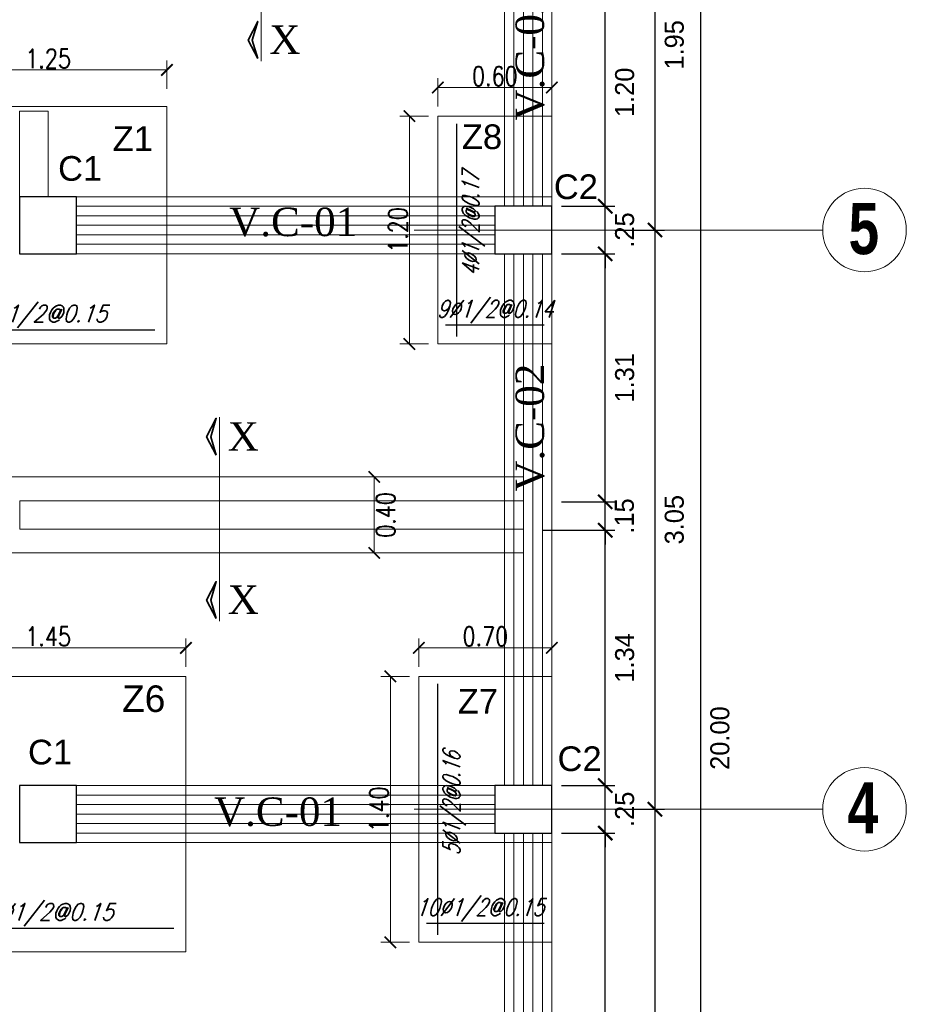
# Model space of a CAD drawing. Header units: metres. Extents: x -11 to 490, y -19 to 215.
# Tile 11 of 73: x 3.2 to 7.86, y 8.6 to 13.78. Entities that reach past the tile are written whole.
import ezdxf
from ezdxf.enums import TextEntityAlignment as Align

# ---------------------------------------------------------------- set-up
doc = ezdxf.new("R2010")
doc.units = ezdxf.units.M
for name, color, linetype, lineweight in [('COLUMNAS', 5, 'Continuous', 80), ('COTAS', 9, 'Continuous', 13), ('EJES', 251, 'Continuous', 20), ('LAYER2', 1, 'Continuous', 20)]:
    doc.layers.add(name, color=color, linetype=linetype, lineweight=lineweight)
doc.layers.add('FIERRO', color=5, linetype='Continuous')
doc.layers.add('LAYER8', color=21, linetype='Continuous')
doc.layers.add('PLUMA 0.8', color=7, linetype='Continuous', lineweight=80, true_color=0x2e2e2e)
doc.layers.add('VIGAS DE CIMENTACION', color=6, linetype='Continuous', lineweight=30, true_color=0xff00ff)
doc.styles.add('DUTCHBI', font='dutchbi.ttf')
doc.styles.add('joe1', font='impact.ttf')
doc.styles.add('SANSSERIFBOLD', font='arial.ttf')
doc.styles.add('STYLE1', font='arial.ttf')
doc.styles.add('STYLE5', font='romans.shx', dxfattribs={"width": 0.8})
doc.styles.add('TEXTOCENT', font='GOTHIC.TTF')
doc.styles.add('ZOILA', font='arial.ttf', dxfattribs={"oblique": 0.01})
doc.dimstyles.new('dimlosa', dxfattribs={"dimtxt": 0.04, "dimasz": 0.01, "dimexe": 0.01, "dimexo": 0.01, "dimgap": 0.01, "dimtad": 2, "dimzin": 3, "dimdsep": 46, "dimtxsty": 'STYLE1', "dimblk": 'DOT', "dimcen": 0.15, "dimclrd": 1, "dimclre": 1, "dimclrt": 3, "dimadec": 0, "dimazin": 0, "dimtfac": 1, "dimtix": 1, "dimtmove": 2, "dimatfit": 3, "dimldrblk": 'ARCHTICK', "dimfxl": 0.11, "dimfxlon": 1, "dimlwd": 9, "dimlwe": 9, "dimarcsym": 0})
doc.dimstyles.new('PLANTA50', dxfattribs={"dimscale": 0.5, "dimtxt": 0.2, "dimasz": 0.15, "dimexe": 0.1, "dimexo": 0.1, "dimgap": 0.1, "dimtad": 2, "dimzin": 7, "dimdsep": 46, "dimtxsty": 'TEXTOCENT', "dimblk": 'ARCHTICK', "dimcen": 0.2, "dimdle": 0.1, "dimclrd": 8, "dimclre": 8, "dimclrt": 256, "dimaunit": 1, "dimadec": 0, "dimazin": 0, "dimtfac": 1, "dimtix": 1, "dimtmove": 2, "dimatfit": 3, "dimldrblk": 'ARCHTICK', "dimfxl": 1, "dimtolj": 1, "dimtzin": 0, "dimarcsym": 0})

# ---------------------------------------------------------------- blocks, each defined once
blk = doc.blocks.new('_ARCHTICK')
at = {"color": 0, "linetype": 'ByBlock', "const_width": 0.15}
blk.add_lwpolyline([(-0.5, -0.5), (0.5, 0.5)], dxfattribs=at)
blk = doc.blocks.new('*D279')
at = {"layer": 'COTAS', "color": 8, "lineweight": -2, "transparency": 16777216}
for p, q in [((6.7818, 20.05), (6.7818, -0.05)), ((6.05, 20), (6.8318, 20)), ((6.1, 0), (6.8318, 0))]:
    blk.add_line(p, q, dxfattribs=at)
at = {"layer": 'Defpoints', "color": 0, "lineweight": 5, "transparency": 16777216}
for p in [(6, 20), (6.05, 0), (6.7818, 0)]:
    blk.add_point(p, dxfattribs=at)
at = {"layer": 'COTAS', "color": 8, "lineweight": -2, "transparency": 16777216, "xscale": 0.075, "yscale": 0.075, "zscale": 0.075}
for p, rotation in [((6.7818, 20), 90), ((6.7818, 0), 270)]:
    blk.add_blockref('_ARCHTICK', p, dxfattribs=dict(at, rotation=rotation))
at = {"layer": 'COTAS', "transparency": 16777216, "insert": (6.8844, 10), "char_height": 0.1, "attachment_point": 5, "rotation": 90, "style": 'TEXTOCENT'}
blk.add_mtext('\\A1;20.00', dxfattribs=at)
blk = doc.blocks.new('*D284')
at = {"layer": 'COTAS', "color": 8, "lineweight": -2, "transparency": 16777216}
for p, q in [((6.2808, 6.45), (6.2808, 9.55)), ((6.05, 9.5), (6.3308, 9.5)), ((6.05, 6.5), (6.3308, 6.5))]:
    blk.add_line(p, q, dxfattribs=at)
at = {"layer": 'Defpoints', "color": 0, "lineweight": 5, "transparency": 16777216}
for p in [(6, 9.5), (6.2808, 9.5), (6, 6.5)]:
    blk.add_point(p, dxfattribs=at)
at = {"layer": 'COTAS', "color": 8, "lineweight": -2, "transparency": 16777216, "xscale": 0.075, "yscale": 0.075, "zscale": 0.075}
for p, rotation in [((6.2808, 9.5), 90), ((6.2808, 6.5), 270)]:
    blk.add_blockref('_ARCHTICK', p, dxfattribs=dict(at, rotation=rotation))
at = {"layer": 'COTAS', "transparency": 16777216, "insert": (6.3833, 8), "char_height": 0.1, "attachment_point": 5, "rotation": 90, "style": 'TEXTOCENT'}
blk.add_mtext('\\A1;3.00', dxfattribs=at)
blk = doc.blocks.new('*D285')
at = {"layer": 'COTAS', "color": 8, "lineweight": -2, "transparency": 16777216}
for p, q in [((6.2808, 9.75), (6.2808, 9.825)), ((6.05, 9.75), (6.3308, 9.75)), ((6.2808, 9.5), (6.2808, 9.75)), ((6.05, 9.5), (6.3308, 9.5)), ((6.2808, 9.5), (6.2808, 9.425))]:
    blk.add_line(p, q, dxfattribs=at)
at = {"layer": 'Defpoints', "color": 0, "lineweight": 5, "transparency": 16777216}
for p in [(6, 9.75), (6.2808, 9.75), (6, 9.5)]:
    blk.add_point(p, dxfattribs=at)
at = {"layer": 'COTAS', "color": 8, "lineweight": -2, "transparency": 16777216, "xscale": 0.075, "yscale": 0.075, "zscale": 0.075}
for p, rotation in [((6.2808, 9.75), 270), ((6.2808, 9.5), 90)]:
    blk.add_blockref('_ARCHTICK', p, dxfattribs=dict(at, rotation=rotation))
at = {"layer": 'COTAS', "transparency": 16777216, "insert": (6.3833, 9.625), "char_height": 0.1, "attachment_point": 5, "rotation": 90, "style": 'TEXTOCENT'}
blk.add_mtext('\\A1;.25', dxfattribs=at)
blk = doc.blocks.new('*D286')
at = {"layer": 'COTAS', "color": 8, "lineweight": -2, "transparency": 16777216}
for p, q in [((5.95, 11.0943), (6.3308, 11.0943)), ((6.2808, 9.7), (6.2808, 11.1443)), ((6.05, 9.75), (6.3308, 9.75))]:
    blk.add_line(p, q, dxfattribs=at)
at = {"layer": 'Defpoints', "color": 0, "lineweight": 5, "transparency": 16777216}
for p in [(5.9, 11.0943), (6.2808, 11.0943), (6, 9.75)]:
    blk.add_point(p, dxfattribs=at)
at = {"layer": 'COTAS', "color": 8, "lineweight": -2, "transparency": 16777216, "xscale": 0.075, "yscale": 0.075, "zscale": 0.075}
for p, rotation in [((6.2808, 11.0943), 90), ((6.2808, 9.75), 270)]:
    blk.add_blockref('_ARCHTICK', p, dxfattribs=dict(at, rotation=rotation))
at = {"layer": 'COTAS', "transparency": 16777216, "insert": (6.3833, 10.4222), "char_height": 0.1, "attachment_point": 5, "rotation": 90, "style": 'TEXTOCENT'}
blk.add_mtext('\\A1;1.34', dxfattribs=at)
blk = doc.blocks.new('*D287')
at = {"layer": 'COTAS', "color": 8, "lineweight": -2, "transparency": 16777216}
for p, q in [((6.2808, 11.1943), (6.2808, 12.6)), ((6.05, 12.55), (6.3308, 12.55)), ((6.05, 11.2443), (6.3308, 11.2443))]:
    blk.add_line(p, q, dxfattribs=at)
at = {"layer": 'Defpoints', "color": 0, "lineweight": 5, "transparency": 16777216}
for p in [(6, 12.55), (6.2808, 12.55), (6, 11.2443)]:
    blk.add_point(p, dxfattribs=at)
at = {"layer": 'COTAS', "color": 8, "lineweight": -2, "transparency": 16777216, "xscale": 0.075, "yscale": 0.075, "zscale": 0.075}
for p, rotation in [((6.2808, 12.55), 90), ((6.2808, 11.2443), 270)]:
    blk.add_blockref('_ARCHTICK', p, dxfattribs=dict(at, rotation=rotation))
at = {"layer": 'COTAS', "transparency": 16777216, "insert": (6.3833, 11.8972), "char_height": 0.1, "attachment_point": 5, "rotation": 90, "style": 'TEXTOCENT'}
blk.add_mtext('\\A1;1.31', dxfattribs=at)
blk = doc.blocks.new('*D288')
at = {"layer": 'COTAS', "color": 8, "lineweight": -2, "transparency": 16777216}
for p, q in [((6.2808, 12.8), (6.2808, 12.875)), ((6.05, 12.8), (6.3308, 12.8)), ((6.2808, 12.55), (6.2808, 12.8)), ((6.05, 12.55), (6.3308, 12.55)), ((6.2808, 12.55), (6.2808, 12.475))]:
    blk.add_line(p, q, dxfattribs=at)
at = {"layer": 'Defpoints', "color": 0, "lineweight": 5, "transparency": 16777216}
for p in [(6, 12.8), (6.2808, 12.8), (6, 12.55)]:
    blk.add_point(p, dxfattribs=at)
at = {"layer": 'COTAS', "color": 8, "lineweight": -2, "transparency": 16777216, "xscale": 0.075, "yscale": 0.075, "zscale": 0.075}
for p, rotation in [((6.2808, 12.8), 270), ((6.2808, 12.55), 90)]:
    blk.add_blockref('_ARCHTICK', p, dxfattribs=dict(at, rotation=rotation))
at = {"layer": 'COTAS', "transparency": 16777216, "insert": (6.3833, 12.675), "char_height": 0.1, "attachment_point": 5, "rotation": 90, "style": 'TEXTOCENT'}
blk.add_mtext('\\A1;.25', dxfattribs=at)
blk = doc.blocks.new('*D289')
at = {"layer": 'COTAS', "color": 8, "lineweight": -2, "transparency": 16777216}
for p, q in [((6.2808, 12.75), (6.2808, 14.05)), ((6.05, 14), (6.3308, 14)), ((6.05, 12.8), (6.3308, 12.8))]:
    blk.add_line(p, q, dxfattribs=at)
at = {"layer": 'Defpoints', "color": 0, "lineweight": 5, "transparency": 16777216}
for p in [(6, 14), (6.2808, 14), (6, 12.8)]:
    blk.add_point(p, dxfattribs=at)
at = {"layer": 'COTAS', "color": 8, "lineweight": -2, "transparency": 16777216, "xscale": 0.075, "yscale": 0.075, "zscale": 0.075}
for p, rotation in [((6.2808, 14), 90), ((6.2808, 12.8), 270)]:
    blk.add_blockref('_ARCHTICK', p, dxfattribs=dict(at, rotation=rotation))
at = {"layer": 'COTAS', "transparency": 16777216, "insert": (6.3833, 13.4), "char_height": 0.1, "attachment_point": 5, "rotation": 90, "style": 'TEXTOCENT'}
blk.add_mtext('\\A1;1.20', dxfattribs=at)
blk = doc.blocks.new('*D298')
at = {"layer": 'COTAS', "color": 8, "lineweight": -2, "transparency": 16777216}
for p, q in [((6.5421, 12.725), (6.5421, 9.575)), ((6.3308, 12.675), (6.5921, 12.675)), ((6.3308, 9.625), (6.5921, 9.625))]:
    blk.add_line(p, q, dxfattribs=at)
at = {"layer": 'Defpoints', "color": 0, "lineweight": 5, "transparency": 16777216}
for p in [(6.2808, 12.675), (6.2808, 9.625), (6.5421, 9.625)]:
    blk.add_point(p, dxfattribs=at)
at = {"layer": 'COTAS', "color": 8, "lineweight": -2, "transparency": 16777216, "xscale": 0.075, "yscale": 0.075, "zscale": 0.075}
for p, rotation in [((6.5421, 12.675), 90), ((6.5421, 9.625), 270)]:
    blk.add_blockref('_ARCHTICK', p, dxfattribs=dict(at, rotation=rotation))
at = {"layer": 'COTAS', "transparency": 16777216, "insert": (6.6446, 11.15), "char_height": 0.1, "attachment_point": 5, "rotation": 90, "style": 'TEXTOCENT'}
blk.add_mtext('\\A1;3.05', dxfattribs=at)
blk = doc.blocks.new('*D299')
at = {"layer": 'COTAS', "color": 8, "lineweight": -2, "transparency": 16777216}
for p, q in [((6.5421, 14.675), (6.5421, 12.625)), ((6.3308, 14.625), (6.5921, 14.625)), ((6.3308, 12.675), (6.5921, 12.675))]:
    blk.add_line(p, q, dxfattribs=at)
at = {"layer": 'Defpoints', "color": 0, "lineweight": 5, "transparency": 16777216}
for p in [(6.2808, 14.625), (6.2808, 12.675), (6.5421, 12.675)]:
    blk.add_point(p, dxfattribs=at)
at = {"layer": 'COTAS', "color": 8, "lineweight": -2, "transparency": 16777216, "xscale": 0.075, "yscale": 0.075, "zscale": 0.075}
for p, rotation in [((6.5421, 14.625), 90), ((6.5421, 12.675), 270)]:
    blk.add_blockref('_ARCHTICK', p, dxfattribs=dict(at, rotation=rotation))
at = {"layer": 'COTAS', "transparency": 16777216, "insert": (6.6446, 13.65), "char_height": 0.1, "attachment_point": 5, "rotation": 90, "style": 'TEXTOCENT'}
blk.add_mtext('\\A1;1.95', dxfattribs=at)
blk = doc.blocks.new('*D303')
at = {"layer": 'COTAS', "color": 8, "lineweight": -2, "transparency": 16777216}
for p, q in [((6.2808, 11.2443), (6.2808, 11.3193)), ((6.05, 11.2443), (6.3308, 11.2443)), ((6.2808, 11.0943), (6.2808, 11.2443)), ((6.05, 11.0943), (6.3308, 11.0943)), ((6.2808, 11.0943), (6.2808, 11.0193))]:
    blk.add_line(p, q, dxfattribs=at)
at = {"layer": 'Defpoints', "color": 0, "lineweight": 5, "transparency": 16777216}
for p in [(6, 11.2443), (6.2808, 11.2443), (6, 11.0943)]:
    blk.add_point(p, dxfattribs=at)
at = {"layer": 'COTAS', "color": 8, "lineweight": -2, "transparency": 16777216, "xscale": 0.075, "yscale": 0.075, "zscale": 0.075}
for p, rotation in [((6.2808, 11.2443), 270), ((6.2808, 11.0943), 90)]:
    blk.add_blockref('_ARCHTICK', p, dxfattribs=dict(at, rotation=rotation))
at = {"layer": 'COTAS', "transparency": 16777216, "insert": (6.382, 11.1693), "char_height": 0.1, "attachment_point": 5, "rotation": 90, "style": 'TEXTOCENT'}
blk.add_mtext('\\A1;.15', dxfattribs=at)
blk = doc.blocks.new('*D327')
at = {"layer": 'COTAS', "color": 8, "lineweight": -2, "transparency": 16777216}
for p, q in [((6.5421, 9.675), (6.5421, 6.325)), ((6.3308, 9.625), (6.5921, 9.625)), ((6.3308, 6.375), (6.5921, 6.375))]:
    blk.add_line(p, q, dxfattribs=at)
at = {"layer": 'Defpoints', "color": 0, "lineweight": 5, "transparency": 16777216}
for p in [(6.2808, 9.625), (6.2808, 6.375), (6.5421, 6.375)]:
    blk.add_point(p, dxfattribs=at)
at = {"layer": 'COTAS', "color": 8, "lineweight": -2, "transparency": 16777216, "xscale": 0.075, "yscale": 0.075, "zscale": 0.075}
for p, rotation in [((6.5421, 9.625), 90), ((6.5421, 6.375), 270)]:
    blk.add_blockref('_ARCHTICK', p, dxfattribs=dict(at, rotation=rotation))
at = {"layer": 'COTAS', "transparency": 16777216, "insert": (6.6446, 8), "char_height": 0.1, "attachment_point": 5, "rotation": 90, "style": 'TEXTOCENT'}
blk.add_mtext('\\A1;3.25', dxfattribs=at)
blk = doc.blocks.new('*D342')
at = {"layer": 'Defpoints', "color": 0, "linetype": 'Continuous', "lineweight": 5, "transparency": 16777216}
for p in [(2.6244, 10.475), (2.6244, 10.325), (4.0744, 10.325)]:
    blk.add_point(p, dxfattribs=at)
at = {"layer": 'VIGAS DE CIMENTACION', "color": 1, "linetype": 'Continuous', "lineweight": 5, "transparency": 16777216}
for p, q in [((2.6244, 10.375), (2.6244, 10.525)), ((4.0744, 10.375), (4.0744, 10.525)), ((4.0744, 10.475), (2.6244, 10.475))]:
    blk.add_line(p, q, dxfattribs=at)
at = {"layer": 'VIGAS DE CIMENTACION', "color": 1, "linetype": 'Continuous', "lineweight": 5, "transparency": 16777216, "xscale": 0.06, "yscale": 0.06, "zscale": 0.06, "rotation": 180}
blk.add_blockref('_ARCHTICK', (2.6244, 10.475), dxfattribs=at)
at = {"layer": 'VIGAS DE CIMENTACION', "color": 1, "linetype": 'Continuous', "lineweight": 5, "transparency": 16777216, "xscale": 0.06, "yscale": 0.06, "zscale": 0.06}
blk.add_blockref('_ARCHTICK', (4.0744, 10.475), dxfattribs=at)
at = {"layer": 'VIGAS DE CIMENTACION', "color": 3, "linetype": 'Continuous', "lineweight": 5, "transparency": 16777216, "insert": (3.3494, 10.535), "char_height": 0.1, "attachment_point": 5, "style": 'STYLE5'}
blk.add_mtext('1.45', dxfattribs=at)
blk = doc.blocks.new('*D344')
at = {"layer": 'Defpoints', "color": 0, "linetype": 'Continuous', "lineweight": 5, "transparency": 16777216}
for p in [(5.3, 10.475), (5.3, 10.325), (6, 10.325)]:
    blk.add_point(p, dxfattribs=at)
at = {"layer": 'VIGAS DE CIMENTACION', "color": 1, "linetype": 'Continuous', "lineweight": 5, "transparency": 16777216}
for p, q in [((5.3, 10.375), (5.3, 10.525)), ((6, 10.375), (6, 10.525)), ((6, 10.475), (5.3, 10.475))]:
    blk.add_line(p, q, dxfattribs=at)
at = {"layer": 'VIGAS DE CIMENTACION', "color": 1, "linetype": 'Continuous', "lineweight": 5, "transparency": 16777216, "xscale": 0.06, "yscale": 0.06, "zscale": 0.06, "rotation": 180}
blk.add_blockref('_ARCHTICK', (5.3, 10.475), dxfattribs=at)
at = {"layer": 'VIGAS DE CIMENTACION', "color": 1, "linetype": 'Continuous', "lineweight": 5, "transparency": 16777216, "xscale": 0.06, "yscale": 0.06, "zscale": 0.06}
blk.add_blockref('_ARCHTICK', (6, 10.475), dxfattribs=at)
at = {"layer": 'VIGAS DE CIMENTACION', "color": 3, "linetype": 'Continuous', "lineweight": 5, "transparency": 16777216, "insert": (5.65, 10.535), "char_height": 0.1, "attachment_point": 5, "style": 'STYLE5'}
blk.add_mtext('0.70', dxfattribs=at)
blk = doc.blocks.new('*D345')
at = {"layer": 'Defpoints', "color": 0, "linetype": 'Continuous', "lineweight": 5, "transparency": 16777216}
for p in [(5.3, 10.325), (5.15, 8.925), (5.3, 8.925)]:
    blk.add_point(p, dxfattribs=at)
at = {"layer": 'VIGAS DE CIMENTACION', "color": 1, "linetype": 'Continuous', "lineweight": 5, "transparency": 16777216}
for p, q in [((5.25, 10.325), (5.1, 10.325)), ((5.15, 10.325), (5.15, 8.925)), ((5.25, 8.925), (5.1, 8.925))]:
    blk.add_line(p, q, dxfattribs=at)
at = {"layer": 'VIGAS DE CIMENTACION', "color": 1, "linetype": 'Continuous', "lineweight": 5, "transparency": 16777216, "xscale": 0.06, "yscale": 0.06, "zscale": 0.06}
for p, rotation in [((5.15, 10.325), 90), ((5.15, 8.925), 270)]:
    blk.add_blockref('_ARCHTICK', p, dxfattribs=dict(at, rotation=rotation))
at = {"layer": 'VIGAS DE CIMENTACION', "color": 3, "linetype": 'Continuous', "lineweight": 5, "transparency": 16777216, "insert": (5.09, 9.625), "char_height": 0.1, "attachment_point": 5, "rotation": 90, "style": 'STYLE5'}
blk.add_mtext('1.40', dxfattribs=at)
blk = doc.blocks.new('*D346')
at = {"layer": 'Defpoints', "color": 0, "linetype": 'Continuous', "lineweight": 5, "transparency": 16777216}
for p in [(5.4, 13.425), (5.4, 13.275), (6, 13.275)]:
    blk.add_point(p, dxfattribs=at)
at = {"layer": 'VIGAS DE CIMENTACION', "color": 1, "linetype": 'Continuous', "lineweight": 5, "transparency": 16777216}
for p, q in [((5.4, 13.325), (5.4, 13.475)), ((6, 13.325), (6, 13.475)), ((6, 13.425), (5.4, 13.425))]:
    blk.add_line(p, q, dxfattribs=at)
at = {"layer": 'VIGAS DE CIMENTACION', "color": 1, "linetype": 'Continuous', "lineweight": 5, "transparency": 16777216, "xscale": 0.06, "yscale": 0.06, "zscale": 0.06, "rotation": 180}
blk.add_blockref('_ARCHTICK', (5.4, 13.425), dxfattribs=at)
at = {"layer": 'VIGAS DE CIMENTACION', "color": 1, "linetype": 'Continuous', "lineweight": 5, "transparency": 16777216, "xscale": 0.06, "yscale": 0.06, "zscale": 0.06}
blk.add_blockref('_ARCHTICK', (6, 13.425), dxfattribs=at)
at = {"layer": 'VIGAS DE CIMENTACION', "color": 3, "linetype": 'Continuous', "lineweight": 5, "transparency": 16777216, "insert": (5.7, 13.485), "char_height": 0.1, "attachment_point": 5, "style": 'STYLE5'}
blk.add_mtext('0.60', dxfattribs=at)
blk = doc.blocks.new('*D347')
at = {"layer": 'Defpoints', "color": 0, "linetype": 'Continuous', "lineweight": 5, "transparency": 16777216}
for p in [(5.4, 13.275), (5.25, 12.075), (5.4, 12.075)]:
    blk.add_point(p, dxfattribs=at)
at = {"layer": 'VIGAS DE CIMENTACION', "color": 1, "linetype": 'Continuous', "lineweight": 5, "transparency": 16777216}
for p, q in [((5.35, 13.275), (5.2, 13.275)), ((5.25, 13.275), (5.25, 12.075)), ((5.35, 12.075), (5.2, 12.075))]:
    blk.add_line(p, q, dxfattribs=at)
at = {"layer": 'VIGAS DE CIMENTACION', "color": 1, "linetype": 'Continuous', "lineweight": 5, "transparency": 16777216, "xscale": 0.06, "yscale": 0.06, "zscale": 0.06}
for p, rotation in [((5.25, 13.275), 90), ((5.25, 12.075), 270)]:
    blk.add_blockref('_ARCHTICK', p, dxfattribs=dict(at, rotation=rotation))
at = {"layer": 'VIGAS DE CIMENTACION', "color": 3, "linetype": 'Continuous', "lineweight": 5, "transparency": 16777216, "insert": (5.19, 12.675), "char_height": 0.1, "attachment_point": 5, "rotation": 90, "style": 'STYLE5'}
blk.add_mtext('1.20', dxfattribs=at)
blk = doc.blocks.new('*D348')
at = {"layer": 'Defpoints', "color": 0, "linetype": 'Continuous', "lineweight": 5, "transparency": 16777216}
for p in [(2.7244, 13.518), (2.7244, 13.368), (3.9744, 13.368)]:
    blk.add_point(p, dxfattribs=at)
at = {"layer": 'VIGAS DE CIMENTACION', "color": 1, "linetype": 'Continuous', "lineweight": 5, "transparency": 16777216}
for p, q in [((2.7244, 13.418), (2.7244, 13.568)), ((3.9744, 13.418), (3.9744, 13.568)), ((3.9744, 13.518), (2.7244, 13.518))]:
    blk.add_line(p, q, dxfattribs=at)
at = {"layer": 'VIGAS DE CIMENTACION', "color": 1, "linetype": 'Continuous', "lineweight": 5, "transparency": 16777216, "xscale": 0.06, "yscale": 0.06, "zscale": 0.06, "rotation": 180}
blk.add_blockref('_ARCHTICK', (2.7244, 13.518), dxfattribs=at)
at = {"layer": 'VIGAS DE CIMENTACION', "color": 1, "linetype": 'Continuous', "lineweight": 5, "transparency": 16777216, "xscale": 0.06, "yscale": 0.06, "zscale": 0.06}
blk.add_blockref('_ARCHTICK', (3.9744, 13.518), dxfattribs=at)
at = {"layer": 'VIGAS DE CIMENTACION', "color": 3, "linetype": 'Continuous', "lineweight": 5, "transparency": 16777216, "insert": (3.3494, 13.578), "char_height": 0.1, "attachment_point": 5, "style": 'STYLE5'}
blk.add_mtext('1.25', dxfattribs=at)
blk = doc.blocks.new('*D366')
at = {"layer": 'Defpoints', "color": 0, "linetype": 'Continuous', "lineweight": 5, "transparency": 16777216}
for p in [(4.47, 11.375), (4.47, 10.975), (5.0651, 10.975)]:
    blk.add_point(p, dxfattribs=at)
at = {"layer": 'VIGAS DE CIMENTACION', "color": 1, "linetype": 'Continuous', "lineweight": 5, "transparency": 16777216}
for p, q in [((4.52, 11.375), (5.1151, 11.375)), ((5.0651, 11.375), (5.0651, 10.975)), ((4.52, 10.975), (5.1151, 10.975))]:
    blk.add_line(p, q, dxfattribs=at)
at = {"layer": 'VIGAS DE CIMENTACION', "color": 1, "linetype": 'Continuous', "lineweight": 5, "transparency": 16777216, "xscale": 0.06, "yscale": 0.06, "zscale": 0.06}
for p, rotation in [((5.0651, 11.375), 90), ((5.0651, 10.975), 270)]:
    blk.add_blockref('_ARCHTICK', p, dxfattribs=dict(at, rotation=rotation))
at = {"layer": 'VIGAS DE CIMENTACION', "color": 3, "linetype": 'Continuous', "lineweight": 5, "transparency": 16777216, "insert": (5.1251, 11.175), "char_height": 0.1, "attachment_point": 5, "rotation": 90, "style": 'STYLE5'}
blk.add_mtext('0.40', dxfattribs=at)

msp = doc.modelspace()

# ---------------------------------------------------------------- linework, layer by layer
at = {"layer": 'COLUMNAS', "color": 160, "linetype": 'Continuous', "lineweight": 30}
for points in [[(3.4994, 12.85), (3.1994, 12.85), (3.1994, 12.55), (3.4994, 12.55)], [(6, 12.8), (5.7, 12.8), (5.7, 12.55), (6, 12.55)], [(3.4994, 9.75), (3.1994, 9.75), (3.1994, 9.45), (3.4994, 9.45)], [(6, 9.75), (5.7, 9.75), (5.7, 9.5), (6, 9.5)]]:
    msp.add_lwpolyline(points, close=True, dxfattribs=at)
at = {"layer": 'COTAS', "lineweight": 35}
for points in [[(4.4522, 13.5779), (4.4018, 13.6755), (4.4522, 13.773), (4.4235, 13.6755), (4.4522, 13.5779)], [(4.2338, 11.4889), (4.1834, 11.5865), (4.2338, 11.6841), (4.2051, 11.5865), (4.2338, 11.4889)], [(4.2338, 10.6293), (4.1834, 10.7268), (4.2338, 10.8244), (4.2051, 10.7268), (4.2338, 10.6293)]]:
    msp.add_lwpolyline(points, dxfattribs=at)
at = {"layer": 'EJES', "color": 152, "linetype": 'Continuous', "lineweight": 5}
for p, q in [((5.275, 12.675), (7.425, 12.675)), ((5.275, 9.625), (7.425, 9.625))]:
    msp.add_line(p, q, dxfattribs=at)
for centre in [(7.645, 12.675), (7.645, 9.625)]:
    msp.add_circle(centre, 0.22, dxfattribs=at)
at = {"layer": 'FIERRO', "color": 156}
for p, q in [((5.5, 12.115), (5.5, 13.235)), ((2.74, 12.15), (3.91, 12.15)), ((5.44, 12.175), (5.96, 12.175)), ((5.4, 8.965), (5.4, 10.285)), ((5.34, 9.025), (5.96, 9.025)), ((2.64, 9), (4.01, 9))]:
    msp.add_line(p, q, dxfattribs=at)
at = {"layer": 'PLUMA 0.8', "color": 4, "lineweight": 18}
for p, q in [((3, 11.375), (5.85, 11.375)), ((3, 10.975), (5.85, 10.975))]:
    msp.add_line(p, q, dxfattribs=at)
for points in [[(3.9744, 13.325), (2.7244, 13.325), (2.7244, 12.075), (3.9744, 12.075), (3.9744, 13.325)], [(6, 13.275), (5.4, 13.275), (5.4, 12.075), (6, 12.075), (6, 13.275)], [(4.0744, 10.325), (2.6244, 10.325), (2.6244, 8.875), (4.0744, 8.875), (4.0744, 10.325)], [(6, 10.325), (5.3, 10.325), (5.3, 8.925), (6, 8.925), (6, 10.325)]]:
    msp.add_lwpolyline(points, dxfattribs=at)
at = {"layer": 'VIGAS DE CIMENTACION', "color": 1, "linetype": 'Continuous', "lineweight": 5}
for p, q in [((4.47, 13.5647), (4.47, 14.4901)), ((4.2516, 10.616), (4.2516, 11.6903)), ((3.4994, 9.75), (5.6994, 9.75)), ((3.4994, 9.7), (5.6994, 9.7)), ((3.4994, 9.65), (5.6994, 9.65)), ((3.4994, 9.6), (5.6994, 9.6)), ((3.4994, 9.55), (5.6994, 9.55)), ((3.4994, 9.5), (5.6994, 9.5)), ((3.4994, 9.45), (6, 9.45))]:
    msp.add_line(p, q, dxfattribs=at)
at = {"layer": 'VIGAS DE CIMENTACION', "color": 9, "linetype": 'Continuous', "lineweight": 18}
for points in [[(6, 20), (6, 0)], [(5.85, 12.8), (5.85, 14)], [(3.1994, 12.8), (3.1994, 13.3), (3.3494, 13.3), (3.3494, 12.85)], [(3.4994, 12.7), (5.7, 12.7)], [(3.4994, 12.7), (5.7, 12.7)], [(5.7, 12.55), (3.4994, 12.55)], [(5.85, 9.75), (5.85, 12.55)], [(5.85, 11.1), (3.2, 11.1), (3.2, 11.25), (3.35, 11.25), (3.35, 11.25), (5.85, 11.25)], [(5.85, 6.5), (5.85, 9.5)]]:
    msp.add_lwpolyline(points, dxfattribs=at)
at = {"layer": 'VIGAS DE CIMENTACION', "color": 1, "linetype": 'Continuous', "lineweight": 5}
for points in [[(5.75, 14.5), (5.75, 12.8)], [(5.8, 14.5), (5.8, 12.8)], [(5.9, 14.5), (5.9, 12.8)], [(5.95, 14.5), (5.95, 12.8)], [(3.4994, 12.85), (6, 12.85)], [(3.4994, 12.8), (5.7, 12.8)], [(3.4994, 12.75), (5.7, 12.75)], [(5.7, 12.65), (3.4994, 12.65)], [(5.7, 12.6), (3.4994, 12.6)], [(5.75, 12.55), (5.75, 9.75)], [(5.8, 12.55), (5.8, 9.75)], [(5.9, 12.55), (5.9, 9.75)], [(5.95, 12.55), (5.95, 9.75)], [(5.75, 9.5), (5.75, 6.5)], [(5.8, 9.5), (5.8, 6.5)], [(5.9, 9.5), (5.9, 6.5)], [(5.95, 9.5), (5.95, 6.5)]]:
    msp.add_lwpolyline(points, dxfattribs=at)

# ---------------------------------------------------------------- texts
at = {"layer": 'EJES', "style": 'joe1'}
for s, p in [('5', (7.5613, 12.548)), ('4', (7.5562, 9.498))]:
    msp.add_text(s, height=0.2695, rotation=0.0007, dxfattribs=at).set_placement(p)
at = {"layer": 'LAYER2', "color": 7, "linetype": 'Continuous', "style": 'DUTCHBI'}
for p in [(5.959, 13.2518), (5.959, 11.2978)]:
    msp.add_text('V.C-02 ', height=0.15, rotation=90, dxfattribs=at).set_placement(p)
for s, p in [('X', (4.5132, 13.6021)), ('V.C-01 ', (4.3021, 12.643)), ('X', (4.2948, 11.5132)), ('X', (4.2948, 10.6535)), ('V.C-01 ', (4.2222, 9.5376))]:
    msp.add_text(s, height=0.15, dxfattribs=at).set_placement(p)
at = {"layer": 'LAYER8', "color": 1, "style": 'SANSSERIFBOLD'}
for s, height, p in [('Z1', 0.13, (3.6892, 13.0915)), ('Z8', 0.13, (5.5262, 13.1011)), ('Z6', 0.14, (3.738, 10.1375)), ('Z7', 0.13, (5.5047, 10.1292))]:
    msp.add_text(s, height=height, dxfattribs=at).set_placement(p)
at = {"layer": 'PLUMA 0.8', "color": 4, "linetype": 'Continuous', "lineweight": 25, "style": 'ZOILA', "oblique": 0.01}
for s, p in [('C1', (3.5176, 12.9343)), ('C2', (6.1264, 12.8379)), ('C1', (3.3593, 9.8614)), ('C2', (6.1459, 9.8264))]:
    msp.add_text(s, height=0.13, dxfattribs=at).set_placement(p, align=Align.CENTER)
at = {"layer": 'PLUMA 0.8', "color": 8, "linetype": 'Continuous', "lineweight": 5, "style": 'STYLE5', "oblique": 21, "width": 0.71}
for s, p in [('4Ø1/2@0.17', (5.6171, 12.705)), ('5Ø1/2@0.16', (5.5171, 9.655))]:
    msp.add_text(s, height=0.09, rotation=90, dxfattribs=at).set_placement(p, align=Align.CENTER)
at = {"layer": 'PLUMA 0.8', "color": 8, "linetype": 'Continuous', "lineweight": 5, "style": 'STYLE5', "oblique": 19}
for s, width, p in [('9Ø1/2@0.15', 0.87, (3.325, 12.19)), ('9Ø1/2@0.14', 0.8, (5.7, 12.215)), ('10Ø1/2@0.15', 0.87, (3.325, 9.04)), ('10Ø1/2@0.15', 0.8, (5.6204, 9.065))]:
    msp.add_text(s, height=0.09, dxfattribs=dict(at, width=width)).set_placement(p, align=Align.CENTER)

# ---------------------------------------------------------------- dimensions: what is measured, and where the dimension line sits
at = {"layer": 'COTAS'}
for base, p1, p2, picture, middle in [((6.7818, 0), (6, 20), (6.05, 0), '*D279', (6.8844, 10)), ((6.5421, 12.675), (6.2808, 14.625), (6.2808, 12.675), '*D299', (6.6446, 13.65)), ((6.2808, 14), (6, 12.8), (6, 14), '*D289', (6.3833, 13.4)), ((6.2808, 12.8), (6, 12.55), (6, 12.8), '*D288', (6.3833, 12.675)), ((6.5421, 9.625), (6.2808, 12.675), (6.2808, 9.625), '*D298', (6.6446, 11.15)), ((6.2808, 12.55), (6, 11.2443), (6, 12.55), '*D287', (6.3833, 11.8972)), ((6.2808, 11.2443), (6, 11.0943), (6, 11.2443), '*D303', (6.382, 11.1693)), ((6.2808, 11.0943), (6, 9.75), (5.9, 11.0943), '*D286', (6.3833, 10.4222)), ((6.2808, 9.75), (6, 9.5), (6, 9.75), '*D285', (6.3833, 9.625)), ((6.5421, 6.375), (6.2808, 9.625), (6.2808, 6.375), '*D327', (6.6446, 8)), ((6.2808, 9.5), (6, 6.5), (6, 9.5), '*D284', (6.3833, 8))]:
    dim = msp.add_linear_dim(base=base, p1=p1, p2=p2, angle=90, dimstyle='PLANTA50', dxfattribs=at)
    dim.commit()
    dim.dimension.update_dxf_attribs({"geometry": picture, "text_midpoint": middle})
at = {"layer": 'VIGAS DE CIMENTACION', "color": 1, "linetype": 'Continuous', "lineweight": 5}
for base, p1, p2, angle, picture, middle in [((2.7244, 13.518), (3.9744, 13.368), (2.7244, 13.368), 180, '*D348', (3.3494, 13.578)), ((5.4, 13.425), (6, 13.275), (5.4, 13.275), 180, '*D346', (5.7, 13.485)), ((5.25, 12.075), (5.4, 13.275), (5.4, 12.075), 90, '*D347', (5.19, 12.675)), ((5.0651, 10.975), (4.47, 11.375), (4.47, 10.975), 90, '*D366', (5.1251, 11.175)), ((2.6244, 10.475), (4.0744, 10.325), (2.6244, 10.325), 180, '*D342', (3.3494, 10.535)), ((5.3, 10.475), (6, 10.325), (5.3, 10.325), 180, '*D344', (5.65, 10.535)), ((5.15, 8.925), (5.3, 10.325), (5.3, 8.925), 90, '*D345', (5.09, 9.625))]:
    dim = msp.add_linear_dim(base=base, p1=p1, p2=p2, angle=angle, dimstyle='dimlosa', override={"dimtxt": 0.1, "dimasz": 0.06, "dimexe": 0.05, "dimexo": 0.05, "dimzin": 1, "dimtxsty": 'STYLE5', "dimblk": 'ARCHTICK', "dimadec": 2, "dimfxl": 0.05, "dimfxlon": 0, "dimlwd": 5, "dimlwe": 5}, dxfattribs=at)
    dim.commit()
    dim.dimension.update_dxf_attribs({"geometry": picture, "text_midpoint": middle})

doc.saveas('drawing.dxf')
